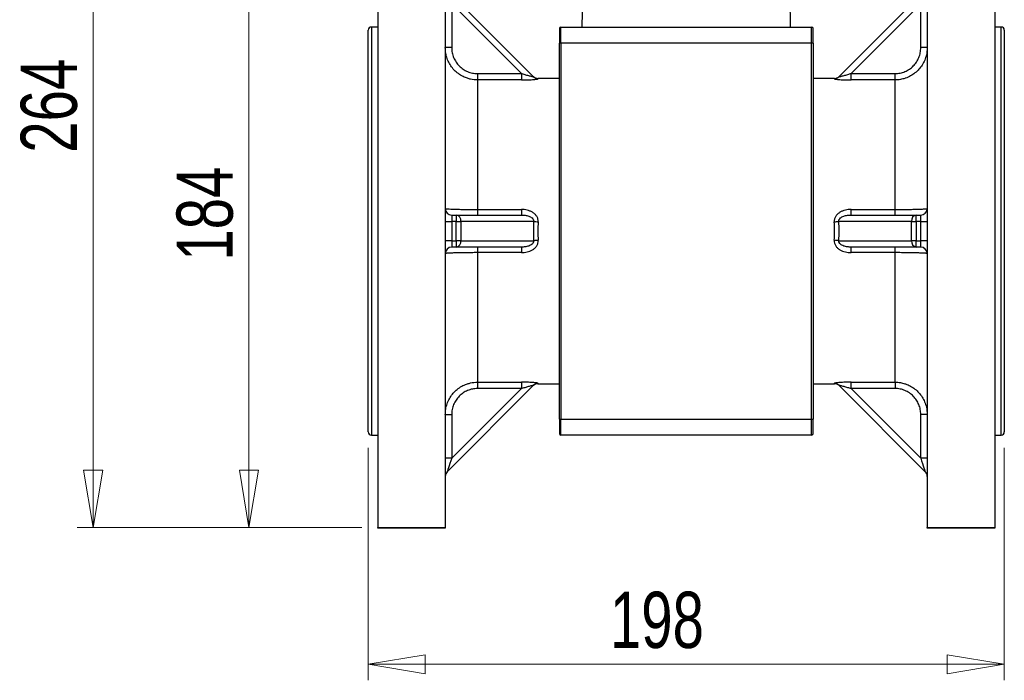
# Model space of a CAD drawing. Header units: millimetres. Extents: x 15 to 415, y 5 to 292.
# Tile 10 of 30: x 150 to 212, y 120 to 161. Entities that reach past the tile are written whole.
import ezdxf

# ---------------------------------------------------------------- set-up
doc = ezdxf.new("R2010")
doc.units = ezdxf.units.MM
doc.styles.add('SLDTEXTSTYLE0', font='TXT', dxfattribs={"width": 0.75})
doc.dimstyles.new('SLDDIMSTYLE0', dxfattribs={"dimtxt": 3.5, "dimasz": 3.556, "dimexe": 0, "dimexo": 0.0625, "dimgap": 0.875, "dimtad": 1, "dimlfac": 5, "dimrnd": 1e-09, "dimzin": 12, "dimdsep": 46, "dimtxsty": 'SLDTEXTSTYLE0', "dimblk1": 'CLOSED', "dimblk2": 'CLOSED', "dimsah": 1, "dimcen": 0.09, "dimadec": 0, "dimazin": 3, "dimtfac": 1, "dimtofl": 0, "dimtmove": 0, "dimatfit": 3, "dimldrblk": 'CLOSED', "dimfxl": 0, "dimfrac": 2, "dimtolj": 1, "dimtzin": 12, "dimarcsym": 0})
doc.dimstyles.new('SLDDIMSTYLE1', dxfattribs={"dimtxt": 3.5, "dimasz": 3.556, "dimexe": 0, "dimexo": 0.0625, "dimgap": 0.875, "dimtad": 1, "dimdec": 0, "dimlfac": 5, "dimrnd": 1e-09, "dimzin": 12, "dimdsep": 46, "dimtxsty": 'SLDTEXTSTYLE0', "dimblk1": 'CLOSED', "dimblk2": 'CLOSED', "dimsah": 1, "dimcen": 0.09, "dimadec": 0, "dimazin": 3, "dimtfac": 1, "dimtofl": 0, "dimtmove": 0, "dimatfit": 3, "dimldrblk": 'CLOSED', "dimfxl": 0, "dimfrac": 2, "dimtolj": 1, "dimtzin": 12, "dimarcsym": 0})

# ---------------------------------------------------------------- blocks, each defined once
blk = doc.blocks.new('_Closed')
at = {"color": 0, "linetype": 'ByBlock', "lineweight": -2}
for p, q in [((-1, 0.166667), (0, 0)), ((-1, 0.166667), (-1, -0.166667)), ((0, 0), (-1, -0.166667)), ((0, 0), (-1, 0))]:
    blk.add_line(p, q, dxfattribs=at)
blk = doc.blocks.new('_D')
at = {"color": 7, "linetype": 'Continuous', "lineweight": 18}
for p, q in [((172.024, 133.983), (172.024, 119.524)), ((211.624, 133.983), (211.624, 119.524)), ((172.024, 120.524), (211.624, 120.524))]:
    blk.add_line(p, q, dxfattribs=at)
at = {"color": 7, "linetype": 'Continuous', "lineweight": 18, "xscale": 3.556, "yscale": 3.556, "rotation": 180.0000000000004}
blk.add_blockref('_Closed', (172.024, 120.524), dxfattribs=at)
at = {"color": 7, "linetype": 'Continuous', "lineweight": 18, "xscale": 3.556, "yscale": 3.556}
blk.add_blockref('_Closed', (211.624, 120.524), dxfattribs=at)
at = {"color": 7, "linetype": 'Continuous', "lineweight": 18, "insert": (187.069, 125.036), "char_height": 3.5, "attachment_point": 1, "style": 'SLDTEXTSTYLE0'}
blk.add_mtext('198', dxfattribs=at)
blk = doc.blocks.new('_D_1')
at = {"color": 7, "linetype": 'Continuous', "lineweight": 18}
for p, q in [((171.624, 165.928), (163.603, 165.928)), ((164.603, 129.038), (164.603, 165.928)), ((171.624, 129.038), (163.603, 129.038))]:
    blk.add_line(p, q, dxfattribs=at)
at = {"color": 7, "linetype": 'Continuous', "lineweight": 18, "xscale": 3.556, "yscale": 3.556}
for p, rotation in [((164.603, 165.928), 90.0000000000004), ((164.603, 129.038), 270.0000000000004)]:
    blk.add_blockref('_Closed', p, dxfattribs=dict(at, rotation=rotation))
at = {"color": 7, "linetype": 'Continuous', "lineweight": 18, "insert": (160.091, 145.638), "char_height": 3.5, "attachment_point": 1, "rotation": 90, "style": 'SLDTEXTSTYLE0'}
blk.add_mtext('184', dxfattribs=at)
blk = doc.blocks.new('_D_2')
at = {"color": 7, "linetype": 'Continuous', "lineweight": 18}
for p, q in [((190.2, 181.825), (153.903, 181.825)), ((154.903, 181.825), (154.903, 129.038)), ((171.624, 129.038), (153.903, 129.038))]:
    blk.add_line(p, q, dxfattribs=at)
at = {"color": 7, "linetype": 'Continuous', "lineweight": 18, "xscale": 3.556, "yscale": 3.556}
for p, rotation in [((154.903, 181.825), 90.0000000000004), ((154.903, 129.038), 270.0000000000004)]:
    blk.add_blockref('_Closed', p, dxfattribs=dict(at, rotation=rotation))
at = {"color": 7, "linetype": 'Continuous', "lineweight": 18, "insert": (150.391, 152.357), "char_height": 3.5, "attachment_point": 1, "rotation": 90, "style": 'SLDTEXTSTYLE0'}
blk.add_mtext('264', dxfattribs=at)

msp = doc.modelspace()

# ---------------------------------------------------------------- linework, layer by layer
at = {"color": 7, "linetype": 'Continuous', "lineweight": 25}
for p, q in [((172.6236, 165.928), (172.6236, 129.0375)), ((176.8236, 165.928), (176.8236, 129.0375)), ((206.8236, 165.928), (206.8236, 129.0375)), ((211.0236, 165.928), (211.0236, 129.0375)), ((185.3759, 163.1768), (185.3236, 160.1828)), ((198.3236, 160.1828), (198.2713, 163.1768)), ((176.9408, 162.4656), (182.3246, 157.0817)), ((201.3226, 157.0817), (206.7064, 162.4656)), ((177.2236, 161.6171), (177.2236, 158.8972)), ((181.5574, 157.2833), (177.2236, 161.6171)), ((206.4236, 161.6171), (202.0898, 157.2833)), ((206.4236, 158.8972), (206.4236, 161.6171)), ((172.0236, 134.9828), (172.0236, 159.9828)), ((172.6236, 160.1828), (172.2236, 160.1828)), ((183.9236, 160.0828), (183.9236, 159.1828)), ((184.0236, 159.1828), (184.0236, 160.1828)), ((184.0236, 160.1828), (199.6236, 160.1828)), ((199.6236, 159.1828), (199.6236, 160.1828)), ((199.7236, 159.1828), (199.7236, 160.0828)), ((211.4236, 160.1828), (211.0236, 160.1828)), ((211.6236, 159.9828), (211.6236, 147.4828)), ((177.2236, 158.8972), (176.8236, 158.8972)), ((183.9236, 135.7828), (183.9236, 159.1828)), ((184.0236, 159.1828), (183.9236, 159.1828)), ((199.6236, 159.1828), (184.0236, 159.1828)), ((184.0236, 159.1828), (184.0236, 135.7828)), ((199.7236, 159.1828), (199.6236, 159.1828)), ((199.6236, 135.7828), (199.6236, 159.1828)), ((199.7236, 159.1828), (199.7236, 135.7828)), ((206.8236, 158.8972), (206.4236, 158.8972)), ((178.8236, 157.2833), (178.8236, 156.8873)), ((178.8236, 157.2833), (181.5574, 157.2833)), ((181.5574, 157.2833), (181.5574, 156.8873)), ((183.9236, 156.9828), (182.5893, 156.9828)), ((201.0579, 156.9828), (199.7236, 156.9828)), ((202.0898, 156.8873), (202.0898, 157.2833)), ((202.0898, 157.2833), (204.8236, 157.2833)), ((204.8236, 156.8873), (204.8236, 157.2833)), ((178.8236, 156.8873), (178.8236, 148.8262)), ((181.5574, 156.8873), (178.8236, 156.8873)), ((204.8236, 156.8873), (202.0898, 156.8873)), ((204.8236, 148.8262), (204.8236, 156.8873)), ((177.2236, 148.4828), (177.2236, 148.0828)), ((177.2236, 148.4828), (177.5107, 148.4828)), ((177.5107, 148.4828), (177.5107, 148.0828)), ((177.5107, 148.4828), (181.5574, 148.4828)), ((178.8236, 148.8262), (178.8236, 148.4828)), ((178.8236, 148.8262), (181.5574, 148.8262)), ((181.5574, 148.8262), (181.5574, 148.4828)), ((202.0898, 148.4828), (202.0898, 148.8262)), ((202.0898, 148.8262), (204.8236, 148.8262)), ((202.0898, 148.4828), (206.1365, 148.4828)), ((204.8236, 148.4828), (204.8236, 148.8262)), ((206.1365, 148.0828), (206.1365, 148.4828)), ((206.1365, 148.4828), (206.4236, 148.4828)), ((206.4236, 148.0828), (206.4236, 148.4828)), ((176.8236, 148.0828), (177.2236, 148.0828)), ((177.2236, 148.0828), (177.2236, 146.8828)), ((177.5107, 148.0828), (177.2236, 148.0828)), ((177.5107, 146.8828), (177.5107, 148.0828)), ((177.5107, 148.0828), (177.7935, 148.0828)), ((177.7935, 148.0828), (177.7935, 146.8828)), ((182.3246, 148.0828), (177.7935, 148.0828)), ((205.8537, 148.0828), (201.3226, 148.0828)), ((205.8537, 146.8828), (205.8537, 148.0828)), ((205.8537, 148.0828), (206.1365, 148.0828)), ((206.1365, 148.0828), (206.1365, 146.8828)), ((206.4236, 148.0828), (206.1365, 148.0828)), ((206.4236, 146.8828), (206.4236, 148.0828)), ((206.4236, 148.0828), (206.8236, 148.0828)), ((211.6236, 147.4828), (211.6236, 134.9828)), ((177.2236, 146.8828), (176.8236, 146.8828)), ((177.2236, 146.8828), (177.2236, 146.4828)), ((177.2236, 146.8828), (177.5107, 146.8828)), ((177.5107, 146.8828), (177.5107, 146.4828)), ((177.7935, 146.8828), (177.5107, 146.8828)), ((177.7935, 146.8828), (182.3246, 146.8828)), ((201.3226, 146.8828), (205.8537, 146.8828)), ((206.1365, 146.8828), (205.8537, 146.8828)), ((206.1365, 146.8828), (206.4236, 146.8828)), ((206.1365, 146.4828), (206.1365, 146.8828)), ((206.4236, 146.4828), (206.4236, 146.8828)), ((206.8236, 146.8828), (206.4236, 146.8828)), ((177.5107, 146.4828), (177.2236, 146.4828)), ((181.5574, 146.4828), (177.5107, 146.4828)), ((178.8236, 146.4828), (178.8236, 146.1393)), ((178.8236, 146.1393), (178.8236, 138.0782)), ((181.5574, 146.1393), (178.8236, 146.1393)), ((181.5574, 146.4828), (181.5574, 146.1393)), ((206.1365, 146.4828), (202.0898, 146.4828)), ((202.0898, 146.1393), (202.0898, 146.4828)), ((204.8236, 146.1393), (202.0898, 146.1393)), ((204.8236, 146.1393), (204.8236, 146.4828)), ((204.8236, 138.0782), (204.8236, 146.1393)), ((206.4236, 146.4828), (206.1365, 146.4828)), ((178.8236, 138.0782), (181.5574, 138.0782)), ((178.8236, 138.0782), (178.8236, 137.6823)), ((181.5574, 138.0782), (181.5574, 137.6823)), ((182.5893, 137.9828), (183.9236, 137.9828)), ((199.7236, 137.9828), (201.0579, 137.9828)), ((202.0898, 138.0782), (204.8236, 138.0782)), ((202.0898, 137.6823), (202.0898, 138.0782)), ((204.8236, 138.0782), (204.8236, 137.6823)), ((182.3246, 137.8838), (176.9408, 132.4999)), ((177.2236, 133.3485), (181.5574, 137.6823)), ((181.5574, 137.6823), (178.8236, 137.6823)), ((206.7064, 132.4999), (201.3226, 137.8838)), ((204.8236, 137.6823), (202.0898, 137.6823)), ((202.0898, 137.6823), (206.4236, 133.3485)), ((176.8236, 136.0683), (177.2236, 136.0683)), ((177.2236, 136.0683), (177.2236, 133.3485)), ((183.9236, 135.7828), (183.9236, 134.8828)), ((183.9236, 135.7828), (184.0236, 135.7828)), ((184.0236, 134.7828), (184.0236, 135.7828)), ((184.0236, 135.7828), (199.6236, 135.7828)), ((199.6236, 134.7828), (199.6236, 135.7828)), ((199.6236, 135.7828), (199.7236, 135.7828)), ((199.7236, 134.8828), (199.7236, 135.7828)), ((206.8236, 136.0683), (206.4236, 136.0683)), ((206.4236, 133.3485), (206.4236, 136.0683)), ((172.2236, 134.7828), (172.6236, 134.7828)), ((199.6236, 134.7828), (184.0236, 134.7828)), ((211.0236, 134.7828), (211.4236, 134.7828)), ((177.2236, 133.3485), (176.8236, 133.3485)), ((206.8236, 133.3485), (206.4236, 133.3485)), ((172.6236, 129.0375), (176.8236, 129.0375)), ((172.6236, 128.9828), (172.6236, 129.0375)), ((176.8236, 128.9828), (172.6236, 128.9828)), ((176.8236, 129.0375), (176.8236, 128.9828)), ((206.8236, 129.0375), (211.0236, 129.0375)), ((206.8236, 128.9828), (206.8236, 129.0375)), ((211.0236, 128.9828), (206.8236, 128.9828)), ((211.0236, 129.0375), (211.0236, 128.9828))]:
    msp.add_line(p, q, dxfattribs=at)
at = {"color": 8, "linetype": 'Continuous', "lineweight": 25}
for p, q in [((172.2236, 160.1828), (172.2236, 134.7828)), ((211.4236, 147.4828), (211.4236, 160.1828)), ((211.4236, 134.7828), (211.4236, 147.4828))]:
    msp.add_line(p, q, dxfattribs=at)
at = {"color": 8, "linetype": 'Continuous', "lineweight": 25, "flags": 128}
for points in [[(182.5893, 156.9828), (182.5913, 156.9808), (182.6075, 156.9653)], [(201.0397, 156.9653), (201.0559, 156.9808), (201.0579, 156.9828)], [(182.6075, 138.0002), (182.5913, 137.9847), (182.5893, 137.9828)], [(201.0579, 137.9828), (201.0559, 137.9847), (201.0397, 138.0002)]]:
    msp.add_lwpolyline(points, dxfattribs=at)
at = {"color": 7, "linetype": 'Continuous', "lineweight": 25, "flags": 128}
for points in [[(177.2236, 133.3485), (177.1684, 133.1829), (177.1154, 133.0237), (177.0665, 132.877), (177.0236, 132.7485), (176.9884, 132.6429), (176.9623, 132.5645), (176.9462, 132.5162), (176.9408, 132.4999)], [(206.4236, 133.3485), (206.4788, 133.1829), (206.5318, 133.0237), (206.5807, 132.877), (206.6236, 132.7485), (206.6588, 132.6429), (206.6849, 132.5645), (206.701, 132.5162), (206.7064, 132.4999)]]:
    msp.add_lwpolyline(points, dxfattribs=at)
at = {"color": 7, "linetype": 'Continuous', "lineweight": 25}
for centre, radius, start, end in [((172.2236, 159.9828), 0.2, 90, 180), ((184.0236, 160.0828), 0.1, 90, 180), ((199.6236, 160.0828), 0.1, 0, 90), ((211.4236, 159.9828), 0.2, 0, 90), ((182.5893, 157.3828), 0.4, 225, 272.036481), ((182.6058, 157.3631), 0.3978, 225.018777, 270.235711), ((201.0414, 157.3631), 0.3978, 269.764289, 314.981223), ((201.0579, 157.3828), 0.4, 267.813427, 315), ((177.2236, 148.8828), 0.4, 180, 270), ((177.44, 148.1328), 0.3571, 351.950653, 78.577979), ((206.2072, 148.1328), 0.3571, 101.422021, 188.049347), ((206.4236, 148.8828), 0.4, 270, 0), ((192.2064, 147.4828), 9.9, 176.525399, 183.474601), ((182.8909, 153.0268), 4.9763, 263.466682, 266.735631), ((200.7563, 153.0268), 4.9763, 273.264369, 276.533318), ((191.4408, 147.4828), 9.9, 356.525399, 3.474601), ((177.44, 146.8328), 0.3571, 281.422021, 8.049347), ((182.8909, 141.9388), 4.9763, 93.264369, 96.533318), ((200.7563, 141.9388), 4.9763, 83.466682, 86.735631), ((206.2072, 146.8328), 0.3571, 171.950653, 258.577979), ((177.2236, 146.0828), 0.4, 90, 180), ((206.4236, 146.0828), 0.4, 0, 90), ((182.5893, 137.5828), 0.4, 87.813427, 135), ((182.6058, 137.6024), 0.3978, 89.764289, 134.981223), ((201.0414, 137.6024), 0.3978, 45.018777, 90.235711), ((201.0579, 137.5828), 0.4, 45, 92.036481), ((172.2236, 134.9828), 0.2, 180, 270), ((184.0236, 134.8828), 0.1, 180, 270), ((199.6236, 134.8828), 0.1, 270, 0), ((211.4236, 134.9828), 0.2, 270, 0), ((177.2236, 132.2171), 0.4, 135, 180), ((206.4236, 132.2171), 0.4, 0, 45)]:
    msp.add_arc(centre, radius, start, end, dxfattribs=at)
for centre, start_param, end_param in [((192.4893, 147.4828), 3.0809494, 3.2022359), ((191.1579, 147.4828), 6.2225421, 6.3438285)]:
    msp.add_ellipse(centre, major_axis=(9.9, 0), ratio=0.959596, start_param=start_param, end_param=end_param, dxfattribs=at)
for points, knots in [([(178.2032, 156.9934), (178.1629, 157.0049), (178.0124, 157.0478), (177.7745, 157.1774), (177.498, 157.3786), (177.2628, 157.6255), (177.07, 157.9105), (176.9306, 158.2214), (176.8406, 158.5543), (176.8293, 158.7818), (176.8236, 158.8972)], [0, 0, 0, 0, 0.0499806, 0.1864594, 0.3199509, 0.4573843, 0.5911035, 0.7287431, 0.8624243, 1, 1, 1, 1]), ([(177.2236, 158.8972), (177.2236, 158.7911), (177.2339, 158.6868), (177.2641, 158.5328), (177.2767, 158.4819), (177.3069, 158.381), (177.3247, 158.3307), (177.3845, 158.1845), (177.4333, 158.092), (177.5487, 157.9169), (177.616, 157.8337), (177.7632, 157.6845), (177.8435, 157.6175), (177.9744, 157.5286), (178.0199, 157.5009), (178.1124, 157.4507), (178.1596, 157.4281), (178.3042, 157.3672), (178.4048, 157.336), (178.6125, 157.2938), (178.7175, 157.2833), (178.8236, 157.2833)], [0, 0, 0, 0, 0.125, 0.125, 0.1875, 0.1875, 0.25, 0.25, 0.375, 0.375, 0.5, 0.5, 0.625, 0.625, 0.6875, 0.6875, 0.75, 0.75, 0.875, 0.875, 1, 1, 1, 1]), ([(204.8236, 157.2833), (204.9297, 157.2833), (205.034, 157.2938), (205.1879, 157.3248), (205.2387, 157.3377), (205.3395, 157.3687), (205.3896, 157.3868), (205.5351, 157.448), (205.6271, 157.4978), (205.7575, 157.586), (205.8, 157.6179), (205.8813, 157.6855), (205.92, 157.721), (206.0304, 157.8328), (206.0964, 157.9141), (206.1839, 158.0464), (206.2109, 158.092), (206.26, 158.1849), (206.3044, 158.2797), (206.3394, 158.3784), (206.3697, 158.4791), (206.3826, 158.5307), (206.4133, 158.6863), (206.4236, 158.7912), (206.4236, 158.8972)], [0, 0, 0, 0, 0.125, 0.125, 0.1875, 0.1875, 0.25, 0.25, 0.375, 0.375, 0.4375, 0.4375, 0.5, 0.5, 0.625, 0.625, 0.6875, 0.6875, 0.75, 0.8125, 0.8125, 0.875, 0.875, 1, 1, 1, 1]), ([(206.8236, 158.8972), (206.8136, 158.7433), (206.7964, 158.478), (206.6756, 158.1157), (206.521, 157.8163), (206.3161, 157.5457), (206.0728, 157.3147), (205.791, 157.131), (205.5741, 157.0217), (205.448, 156.9903), (205.4314, 156.9862)], [0, 0, 0, 0, 0.1822805, 0.3142284, 0.4499669, 0.5808178, 0.715394, 0.8457391, 0.9798082, 1, 1, 1, 1]), ([(182.3246, 157.0817), (182.3271, 157.0792), (182.3265, 157.0776), (182.3192, 157.0761), (182.3123, 157.0763), (182.285, 157.0791), (182.2579, 157.0841), (182.1969, 157.0969), (182.1632, 157.1048), (182.0923, 157.1225), (182.0558, 157.1321), (181.9442, 157.1626), (181.8667, 157.1852), (181.7125, 157.2325), (181.6351, 157.2574), (181.5574, 157.2833)], [0, 0, 0, 0, 0.0625, 0.0625, 0.125, 0.125, 0.25, 0.25, 0.375, 0.375, 0.5, 0.5, 0.75, 0.75, 1, 1, 1, 1]), ([(181.5574, 156.8873), (181.6792, 156.8873), (181.7995, 156.8892), (181.9754, 156.895), (182.0337, 156.8975), (182.1466, 156.9034), (182.2008, 156.9068), (182.3041, 156.9145), (182.3536, 156.9189), (182.4203, 156.9258), (182.4412, 156.9282), (182.4805, 156.933), (182.4988, 156.9356), (182.5315, 156.9405), (182.5459, 156.943), (182.5707, 156.9479), (182.5812, 156.9503), (182.6051, 156.9574), (182.6114, 156.9616), (182.6075, 156.9653)], [0, 0, 0, 0, 0.25, 0.25, 0.375, 0.375, 0.5, 0.5, 0.625, 0.625, 0.6875, 0.6875, 0.75, 0.75, 0.8125, 0.8125, 0.875, 0.875, 1, 1, 1, 1]), ([(201.0397, 156.9653), (201.0358, 156.9616), (201.0421, 156.9573), (201.0659, 156.9504), (201.0764, 156.9479), (201.1013, 156.943), (201.1157, 156.9405), (201.1645, 156.9331), (201.2047, 156.9281), (201.2931, 156.9189), (201.3421, 156.9146), (201.4461, 156.9068), (201.5004, 156.9034), (201.6126, 156.8975), (201.6708, 156.8951), (201.8479, 156.8892), (201.968, 156.8873), (202.0898, 156.8873)], [0, 0, 0, 0, 0.125, 0.125, 0.1875, 0.1875, 0.25, 0.25, 0.375, 0.375, 0.5, 0.5, 0.625, 0.625, 0.75, 0.75, 1, 1, 1, 1]), ([(202.0898, 157.2833), (202.0122, 157.2574), (201.9347, 157.2325), (201.78, 157.1851), (201.7029, 157.1625), (201.5913, 157.1321), (201.5544, 157.1224), (201.484, 157.1048), (201.4505, 157.097), (201.3893, 157.0841), (201.3622, 157.0791), (201.3348, 157.0763), (201.3281, 157.0761), (201.3207, 157.0776), (201.3201, 157.0793), (201.3226, 157.0817)], [0, 0, 0, 0, 0.25, 0.25, 0.5, 0.5, 0.625, 0.625, 0.75, 0.75, 0.875, 0.875, 0.9375, 0.9375, 1, 1, 1, 1]), ([(176.8236, 148.8828), (176.8236, 148.8796), (176.8365, 148.8763), (176.8744, 148.8714), (176.8901, 148.8698), (176.928, 148.8664), (176.9502, 148.8648), (177.0252, 148.8598), (177.0863, 148.8566), (177.2308, 148.8504), (177.315, 148.8474), (177.4992, 148.8419), (177.5997, 148.8393), (177.7633, 148.8359), (177.8201, 148.8349), (177.9357, 148.8329), (177.9947, 148.832), (178.1753, 148.8296), (178.3009, 148.8283), (178.5602, 148.8266), (178.6912, 148.8262), (178.8236, 148.8262)], [0, 0, 0, 0, 0.125, 0.125, 0.1875, 0.1875, 0.25, 0.25, 0.375, 0.375, 0.5, 0.5, 0.625, 0.625, 0.6875, 0.6875, 0.75, 0.75, 0.875, 0.875, 1, 1, 1, 1]), ([(182.6075, 148.0585), (182.6114, 148.1197), (182.6051, 148.1798), (182.5813, 148.2675), (182.5708, 148.2965), (182.5459, 148.3516), (182.5315, 148.3781), (182.4827, 148.4544), (182.4425, 148.5012), (182.3541, 148.5831), (182.3051, 148.6193), (182.2011, 148.682), (182.1468, 148.7083), (182.0346, 148.7527), (181.9764, 148.7708), (181.7993, 148.8133), (181.6792, 148.8262), (181.5574, 148.8262)], [0, 0, 0, 0, 0.125, 0.125, 0.1875, 0.1875, 0.25, 0.25, 0.375, 0.375, 0.5, 0.5, 0.625, 0.625, 0.75, 0.75, 1, 1, 1, 1]), ([(181.5574, 148.4828), (181.635, 148.4828), (181.7125, 148.4779), (181.8672, 148.4558), (181.9443, 148.4388), (182.0559, 148.3994), (182.0928, 148.3837), (182.1632, 148.3462), (182.1967, 148.3245), (182.2579, 148.2709), (182.285, 148.2394), (182.3124, 148.1839), (182.3191, 148.1644), (182.3265, 148.124), (182.3271, 148.1032), (182.3246, 148.0828)], [0, 0, 0, 0, 0.25, 0.25, 0.5, 0.5, 0.625, 0.625, 0.75, 0.75, 0.875, 0.875, 0.9375, 0.9375, 1, 1, 1, 1]), ([(202.0898, 148.8262), (201.968, 148.8262), (201.8477, 148.8132), (201.6718, 148.771), (201.6135, 148.753), (201.5006, 148.7085), (201.4464, 148.6822), (201.3431, 148.6199), (201.2936, 148.5835), (201.2269, 148.5218), (201.206, 148.5), (201.1667, 148.4538), (201.1484, 148.4292), (201.1157, 148.3781), (201.1013, 148.3516), (201.0765, 148.2966), (201.066, 148.2677), (201.0421, 148.1797), (201.0358, 148.1197), (201.0397, 148.0585)], [0, 0, 0, 0, 0.25, 0.25, 0.375, 0.375, 0.5, 0.5, 0.625, 0.625, 0.6875, 0.6875, 0.75, 0.75, 0.8125, 0.8125, 0.875, 0.875, 1, 1, 1, 1]), ([(201.3226, 148.0828), (201.3201, 148.1032), (201.3207, 148.1236), (201.328, 148.1643), (201.3349, 148.1842), (201.3622, 148.2393), (201.3893, 148.2709), (201.4503, 148.3243), (201.484, 148.3462), (201.5549, 148.384), (201.5914, 148.3994), (201.703, 148.4388), (201.7805, 148.4559), (201.9347, 148.4779), (202.0121, 148.4828), (202.0898, 148.4828)], [0, 0, 0, 0, 0.0625, 0.0625, 0.125, 0.125, 0.25, 0.25, 0.375, 0.375, 0.5, 0.5, 0.75, 0.75, 1, 1, 1, 1]), ([(204.8236, 148.8262), (204.956, 148.8262), (205.0862, 148.8266), (205.2782, 148.8279), (205.3417, 148.8284), (205.4676, 148.8296), (205.5301, 148.8304), (205.7119, 148.8328), (205.8268, 148.8347), (205.9899, 148.8381), (206.0429, 148.8394), (206.1446, 148.8419), (206.1931, 148.8432), (206.3312, 148.8474), (206.4138, 148.8503), (206.5233, 148.855), (206.5572, 148.8566), (206.6187, 148.8598), (206.6742, 148.8631), (206.7181, 148.8664), (206.7561, 148.8697), (206.7722, 148.8713), (206.8107, 148.8763), (206.8236, 148.8796), (206.8236, 148.8828)], [0, 0, 0, 0, 0.125, 0.125, 0.1875, 0.1875, 0.25, 0.25, 0.375, 0.375, 0.4375, 0.4375, 0.5, 0.5, 0.625, 0.625, 0.6875, 0.6875, 0.75, 0.8125, 0.8125, 0.875, 0.875, 1, 1, 1, 1]), ([(181.5574, 146.1393), (181.6792, 146.1393), (181.7995, 146.1524), (181.9754, 146.1945), (182.0337, 146.2126), (182.1466, 146.2571), (182.2008, 146.2834), (182.3041, 146.3456), (182.3536, 146.382), (182.4203, 146.4437), (182.4412, 146.4655), (182.4805, 146.5118), (182.4988, 146.5364), (182.5315, 146.5874), (182.5459, 146.6139), (182.5707, 146.669), (182.5812, 146.6978), (182.6051, 146.7859), (182.6114, 146.8458), (182.6075, 146.907)], [0, 0, 0, 0, 0.25, 0.25, 0.375, 0.375, 0.5, 0.5, 0.625, 0.625, 0.6875, 0.6875, 0.75, 0.75, 0.8125, 0.8125, 0.875, 0.875, 1, 1, 1, 1]), ([(182.3246, 146.8828), (182.3271, 146.8623), (182.3265, 146.8419), (182.3192, 146.8013), (182.3123, 146.7814), (182.285, 146.7263), (182.2579, 146.6947), (182.1969, 146.6413), (182.1632, 146.6193), (182.0923, 146.5816), (182.0558, 146.5661), (181.9442, 146.5267), (181.8667, 146.5096), (181.7125, 146.4877), (181.6351, 146.4828), (181.5574, 146.4828)], [0, 0, 0, 0, 0.0625, 0.0625, 0.125, 0.125, 0.25, 0.25, 0.375, 0.375, 0.5, 0.5, 0.75, 0.75, 1, 1, 1, 1]), ([(201.0397, 146.907), (201.0358, 146.8458), (201.0421, 146.7857), (201.0659, 146.6981), (201.0764, 146.6691), (201.1013, 146.6139), (201.1157, 146.5875), (201.1645, 146.5112), (201.2047, 146.4644), (201.2931, 146.3824), (201.3421, 146.3463), (201.4461, 146.2835), (201.5004, 146.2572), (201.6126, 146.2129), (201.6708, 146.1948), (201.8479, 146.1523), (201.968, 146.1393), (202.0898, 146.1393)], [0, 0, 0, 0, 0.125, 0.125, 0.1875, 0.1875, 0.25, 0.25, 0.375, 0.375, 0.5, 0.5, 0.625, 0.625, 0.75, 0.75, 1, 1, 1, 1]), ([(202.0898, 146.4828), (202.0122, 146.4828), (201.9347, 146.4877), (201.78, 146.5097), (201.7029, 146.5268), (201.5913, 146.5662), (201.5544, 146.5818), (201.484, 146.6193), (201.4505, 146.6411), (201.3893, 146.6946), (201.3622, 146.7262), (201.3348, 146.7817), (201.3281, 146.8011), (201.3207, 146.8415), (201.3201, 146.8623), (201.3226, 146.8828)], [0, 0, 0, 0, 0.25, 0.25, 0.5, 0.5, 0.625, 0.625, 0.75, 0.75, 0.875, 0.875, 0.9375, 0.9375, 1, 1, 1, 1]), ([(178.8236, 146.1393), (178.6912, 146.1393), (178.5602, 146.1389), (178.3009, 146.1372), (178.1753, 146.136), (177.9947, 146.1336), (177.9357, 146.1327), (177.8201, 146.1307), (177.7633, 146.1296), (177.5997, 146.1262), (177.4992, 146.1237), (177.315, 146.1181), (177.2308, 146.1151), (177.0863, 146.1089), (177.0252, 146.1057), (176.9502, 146.1008), (176.928, 146.0991), (176.8901, 146.0958), (176.8744, 146.0941), (176.8365, 146.0892), (176.8236, 146.086), (176.8236, 146.0828)], [0, 0, 0, 0, 0.125, 0.125, 0.25, 0.25, 0.3125, 0.3125, 0.375, 0.375, 0.5, 0.5, 0.625, 0.625, 0.75, 0.75, 0.8125, 0.8125, 0.875, 0.875, 1, 1, 1, 1]), ([(206.8236, 146.0828), (206.8236, 146.086), (206.8107, 146.0892), (206.7722, 146.0942), (206.7561, 146.0959), (206.7181, 146.0992), (206.6742, 146.1025), (206.6187, 146.1057), (206.5572, 146.1089), (206.5233, 146.1105), (206.4138, 146.1152), (206.3312, 146.1182), (206.1931, 146.1223), (206.1446, 146.1236), (206.0429, 146.1262), (205.9899, 146.1274), (205.8268, 146.1308), (205.7119, 146.1328), (205.5301, 146.1352), (205.4676, 146.1359), (205.3417, 146.1371), (205.2782, 146.1377), (205.0862, 146.1389), (204.956, 146.1393), (204.8236, 146.1393)], [0, 0, 0, 0, 0.125, 0.125, 0.1875, 0.1875, 0.25, 0.3125, 0.3125, 0.375, 0.375, 0.5, 0.5, 0.5625, 0.5625, 0.625, 0.625, 0.75, 0.75, 0.8125, 0.8125, 0.875, 0.875, 1, 1, 1, 1]), ([(176.8236, 136.0683), (176.829, 136.1804), (176.84, 136.4079), (176.9284, 136.738), (177.0684, 137.0521), (177.2587, 137.3349), (177.4955, 137.5846), (177.769, 137.7847), (178.0104, 137.9166), (178.1619, 137.9599), (178.2063, 137.9726)], [0, 0, 0, 0, 0.1335167, 0.2709223, 0.4044796, 0.5419463, 0.6752771, 0.812537, 0.944954, 1, 1, 1, 1]), ([(182.6075, 138.0002), (182.6114, 138.004), (182.6051, 138.0082), (182.5813, 138.0152), (182.5708, 138.0176), (182.5459, 138.0225), (182.5315, 138.025), (182.4827, 138.0325), (182.4425, 138.0374), (182.3541, 138.0466), (182.3051, 138.0509), (182.2011, 138.0587), (182.1468, 138.0621), (182.0346, 138.068), (181.9764, 138.0705), (181.7993, 138.0764), (181.6792, 138.0782), (181.5574, 138.0782)], [0, 0, 0, 0, 0.125, 0.125, 0.1875, 0.1875, 0.25, 0.25, 0.375, 0.375, 0.5, 0.5, 0.625, 0.625, 0.75, 0.75, 1, 1, 1, 1]), ([(202.0898, 138.0782), (201.968, 138.0782), (201.8477, 138.0763), (201.6718, 138.0705), (201.6135, 138.068), (201.5006, 138.0621), (201.4464, 138.0587), (201.3431, 138.051), (201.2936, 138.0467), (201.2269, 138.0397), (201.206, 138.0374), (201.1667, 138.0325), (201.1484, 138.03), (201.1157, 138.025), (201.1013, 138.0225), (201.0765, 138.0177), (201.066, 138.0152), (201.0421, 138.0082), (201.0358, 138.004), (201.0397, 138.0002)], [0, 0, 0, 0, 0.25, 0.25, 0.375, 0.375, 0.5, 0.5, 0.625, 0.625, 0.6875, 0.6875, 0.75, 0.75, 0.8125, 0.8125, 0.875, 0.875, 1, 1, 1, 1]), ([(205.4334, 137.9788), (205.4492, 137.9748), (205.5718, 137.9447), (205.7881, 137.8358), (206.0679, 137.6548), (206.3139, 137.4222), (206.5176, 137.1546), (206.6744, 136.8529), (206.7961, 136.4908), (206.8136, 136.2222), (206.8236, 136.0683)], [0, 0, 0, 0, 0.0194037, 0.1498502, 0.2840306, 0.4149828, 0.5496712, 0.6817231, 0.8175729, 1, 1, 1, 1]), ([(178.8236, 137.6823), (178.7175, 137.6823), (178.6125, 137.6717), (178.4048, 137.6296), (178.3042, 137.5984), (178.1596, 137.5375), (178.1124, 137.5148), (178.0199, 137.4646), (177.9744, 137.4369), (177.8435, 137.3481), (177.7632, 137.2811), (177.616, 137.1318), (177.5487, 137.0487), (177.4333, 136.8735), (177.3845, 136.781), (177.3247, 136.6348), (177.3069, 136.5846), (177.2767, 136.4836), (177.2641, 136.4327), (177.2339, 136.2787), (177.2236, 136.1744), (177.2236, 136.0683)], [0, 0, 0, 0, 0.125, 0.125, 0.25, 0.25, 0.3125, 0.3125, 0.375, 0.375, 0.5, 0.5, 0.625, 0.625, 0.75, 0.75, 0.8125, 0.8125, 0.875, 0.875, 1, 1, 1, 1]), ([(181.5574, 137.6823), (181.635, 137.7081), (181.7125, 137.733), (181.8672, 137.7805), (181.9443, 137.803), (182.0559, 137.8335), (182.0928, 137.8432), (182.1632, 137.8607), (182.1967, 137.8686), (182.2579, 137.8815), (182.285, 137.8864), (182.3124, 137.8893), (182.3191, 137.8894), (182.3265, 137.888), (182.3271, 137.8863), (182.3246, 137.8838)], [0, 0, 0, 0, 0.25, 0.25, 0.5, 0.5, 0.625, 0.625, 0.75, 0.75, 0.875, 0.875, 0.9375, 0.9375, 1, 1, 1, 1]), ([(201.3226, 137.8838), (201.3201, 137.8863), (201.3207, 137.8879), (201.328, 137.8894), (201.3349, 137.8893), (201.3622, 137.8864), (201.3893, 137.8815), (201.4503, 137.8686), (201.484, 137.8607), (201.5549, 137.8431), (201.5914, 137.8335), (201.703, 137.803), (201.7805, 137.7803), (201.9347, 137.733), (202.0121, 137.7082), (202.0898, 137.6823)], [0, 0, 0, 0, 0.0625, 0.0625, 0.125, 0.125, 0.25, 0.25, 0.375, 0.375, 0.5, 0.5, 0.75, 0.75, 1, 1, 1, 1]), ([(206.4236, 136.0683), (206.4236, 136.1744), (206.4133, 136.2793), (206.3826, 136.4349), (206.3697, 136.4864), (206.3394, 136.5871), (206.3044, 136.6858), (206.26, 136.7807), (206.2109, 136.8735), (206.1839, 136.9192), (206.0964, 137.0515), (206.0304, 137.1327), (205.92, 137.2445), (205.8813, 137.2801), (205.8, 137.3477), (205.7575, 137.3795), (205.6271, 137.4677), (205.5351, 137.5176), (205.3896, 137.5787), (205.3395, 137.5969), (205.2387, 137.6278), (205.1879, 137.6407), (205.034, 137.6717), (204.9297, 137.6823), (204.8236, 137.6823)], [0, 0, 0, 0, 0.125, 0.125, 0.1875, 0.1875, 0.25, 0.3125, 0.3125, 0.375, 0.375, 0.5, 0.5, 0.5625, 0.5625, 0.625, 0.625, 0.75, 0.75, 0.8125, 0.8125, 0.875, 0.875, 1, 1, 1, 1])]:
    msp.add_open_spline(points, degree=3, knots=knots, dxfattribs=at)
at = {"color": 8, "linetype": 'Continuous', "lineweight": 25}
for points, knots in [([(178.8236, 156.8873), (178.6812, 156.8935), (178.469, 156.9028), (178.2689, 156.971), (178.2032, 156.9934)], [0, 0, 0, 0, 0.6714312, 1, 1, 1, 1]), ([(205.4314, 156.9862), (205.3421, 156.9594), (205.144, 156.9), (204.9372, 156.8918), (204.8236, 156.8873)], [0, 0, 0, 0, 0.4510026, 1, 1, 1, 1]), ([(178.2063, 137.9726), (178.271, 137.9948), (178.4699, 138.0632), (178.6811, 138.0722), (178.8236, 138.0782)], [0, 0, 0, 0, 0.3252534, 1, 1, 1, 1]), ([(204.8236, 138.0782), (204.934, 138.074), (205.1415, 138.066), (205.3403, 138.0066), (205.4334, 137.9788)], [0, 0, 0, 0, 0.5318389, 1, 1, 1, 1])]:
    msp.add_open_spline(points, degree=3, knots=knots, dxfattribs=at)

# ---------------------------------------------------------------- dimensions: what is measured, and where the dimension line sits
at = {"color": 7, "linetype": 'Continuous', "lineweight": 18}
for base, p1, p2, picture, middle in [((154.9026, 129.0375), (191.1997, 181.825), (172.6236, 129.0375), '_D_2', (154.9026, 156.2361)), ((164.6029, 165.928), (172.6236, 129.0375), (172.6236, 165.928), '_D_1', (164.6029, 149.5172))]:
    dim = msp.add_linear_dim(base=base, p1=p1, p2=p2, angle=90, dimstyle='SLDDIMSTYLE1', dxfattribs=at)
    dim.commit()
    dim.dimension.update_dxf_attribs({"geometry": picture, "text_midpoint": middle, "dimtype": 160})
dim = msp.add_linear_dim(base=(211.6236, 120.5239), p1=(172.0236, 134.9828), p2=(211.6236, 134.9828), dimstyle='SLDDIMSTYLE0', dxfattribs=at)
dim.commit()
dim.dimension.update_dxf_attribs({"geometry": '_D', "text_midpoint": (190.9478, 120.5239), "dimtype": 160})

doc.saveas('drawing.dxf')
